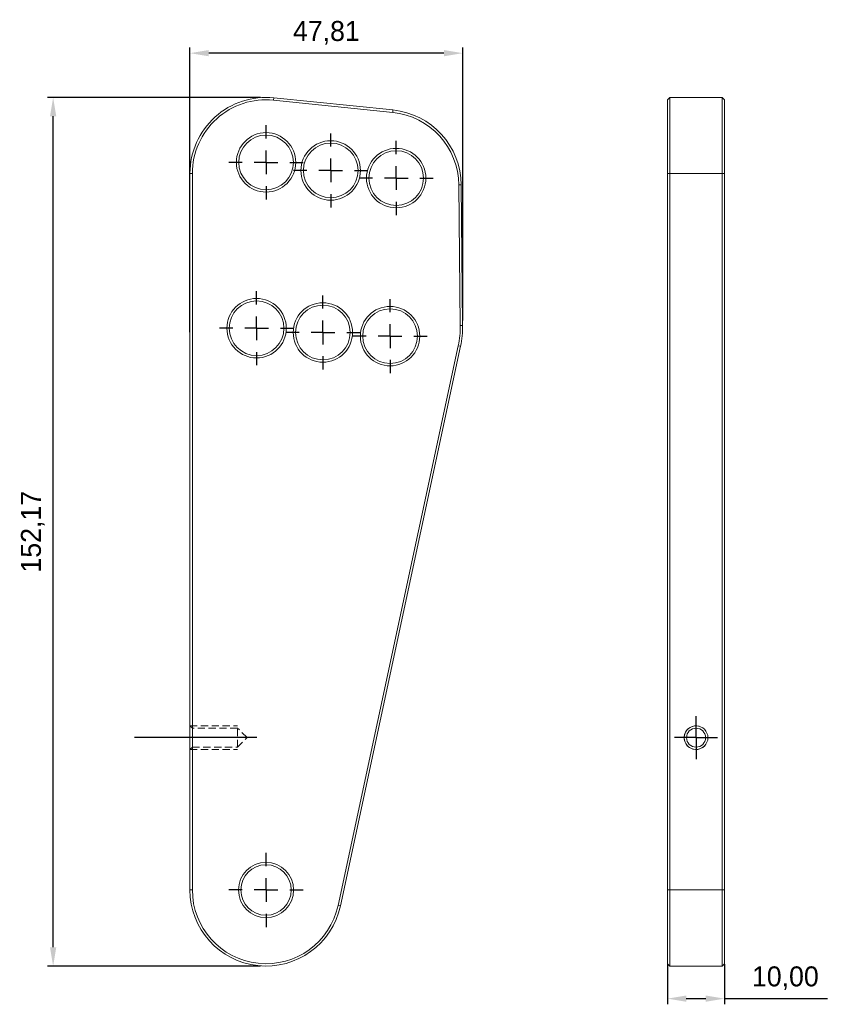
# Model space of a CAD drawing. Header units: millimetres. Extents: x 38 to 180, y 100 to 272.
import ezdxf

# ---------------------------------------------------------------- set-up
doc = ezdxf.new("R2010")
doc.units = ezdxf.units.MM
doc.header["$PDSIZE"] = -1
doc.linetypes.add('HIDDEN', pattern=[1.905, 1.27, -0.635])
doc.layers.add('FORMAT', color=7, linetype='Continuous')
doc.dimstyles.new('ISO-25', dxfattribs={"dimtxt": 2.5, "dimasz": 2.5, "dimexe": 1.25, "dimexo": 0.625, "dimtad": 1, "dimtxsty": 'Standard', "dimcen": 2.5, "dimadec": 0, "dimazin": 0, "dimtfac": 1, "dimtmove": 0, "dimatfit": 3, "dimfxl": 0, "dimarcsym": 0})

# ---------------------------------------------------------------- blocks, each defined once
blk = doc.blocks.new('SW_CENTERMARKSYMBOL_0')
at = {"layer": 'FORMAT', "color": 0}
for p, q in [((0, 4.17), (0, 6.5)), ((0, 0), (0, 2.08)), ((-4.17, 0), (-6.5, 0)), ((0, 0), (-2.08, 0)), ((0, 0), (0, -2.08)), ((0, 0), (2.08, 0)), ((4.17, 0), (6.5, 0)), ((0, -4.17), (0, -6.5))]:
    blk.add_line(p, q, dxfattribs=at)
blk = doc.blocks.new('SW_CENTERMARKSYMBOL_1')
at = {"layer": 'FORMAT', "color": 0}
for p, q in [((0, 2.08), (0, 3.75)), ((0, 0), (0, 2.08)), ((-2.08, 0), (-3.75, 0)), ((0, 0), (-2.08, 0)), ((0, 0), (0, -2.08)), ((0, 0), (2.08, 0)), ((2.08, 0), (3.75, 0)), ((0, -2.08), (0, -3.75))]:
    blk.add_line(p, q, dxfattribs=at)
blk = doc.blocks.new('*D8')
at = {"color": 0, "lineweight": -2}
for p, q in [((80.42, 258.72), (43.09, 258.72)), ((44.09, 109.85), (44.09, 255.42)), ((80.42, 106.55), (43.09, 106.55))]:
    blk.add_line(p, q, dxfattribs=at)
at = {"color": 0}
for points in [[(43.54, 255.42), (44.64, 255.42), (44.09, 258.72)], [(43.54, 109.85), (44.64, 109.85), (44.09, 106.55)]]:
    blk.add_solid(points, dxfattribs=at)
at = {"layer": 'Defpoints', "color": 0}
for p in [(44.09, 258.72), (81.42, 258.72), (81.42, 106.55)]:
    blk.add_point(p, dxfattribs=at)
at = {"color": 0, "insert": (40.52, 182.64), "char_height": 3.5, "attachment_point": 5, "rotation": 90}
blk.add_mtext('152,17', dxfattribs=at)
blk = doc.blocks.new('*D9')
at = {"color": 0, "lineweight": -2}
for p, q in [((68.08, 217.59), (68.08, 267.47)), ((115.89, 219.61), (115.89, 267.47)), ((112.59, 266.47), (71.38, 266.47))]:
    blk.add_line(p, q, dxfattribs=at)
at = {"color": 0}
for points in [[(71.38, 267.02), (71.38, 265.92), (68.08, 266.47)], [(112.59, 267.02), (112.59, 265.92), (115.89, 266.47)]]:
    blk.add_solid(points, dxfattribs=at)
at = {"layer": 'Defpoints', "color": 0}
for p in [(68.08, 266.47), (115.89, 218.61), (68.08, 216.59)]:
    blk.add_point(p, dxfattribs=at)
at = {"color": 0, "insert": (91.99, 270.03), "char_height": 3.5, "attachment_point": 5}
blk.add_mtext('47,81', dxfattribs=at)
blk = doc.blocks.new('*D10')
at = {"color": 0, "lineweight": -2}
for p, q in [((151.8, 106.91), (151.8, 99.85)), ((161.8, 106.91), (161.8, 99.85)), ((155.1, 100.85), (158.5, 100.85)), ((161.8, 100.85), (179.82, 100.85))]:
    blk.add_line(p, q, dxfattribs=at)
at = {"color": 0}
for points in [[(155.1, 101.4), (155.1, 100.3), (151.8, 100.85)], [(158.5, 101.4), (158.5, 100.3), (161.8, 100.85)]]:
    blk.add_solid(points, dxfattribs=at)
at = {"layer": 'Defpoints', "color": 0}
for p in [(151.8, 107.91), (161.8, 107.91), (161.8, 100.85)]:
    blk.add_point(p, dxfattribs=at)
at = {"color": 0, "insert": (172.46, 104.42), "char_height": 3.5, "attachment_point": 5}
blk.add_mtext('10,00', dxfattribs=at)

msp = doc.modelspace()

# ---------------------------------------------------------------- linework, layer by layer
at = {"color": 7, "linetype": 'Continuous', "lineweight": 15}
for p, q in [((152.218, 258.722), (151.801, 258.305)), ((161.385, 258.722), (152.218, 258.722)), ((152.218, 258.722), (152.218, 245.389)), ((161.801, 258.305), (161.385, 258.722)), ((161.385, 245.389), (161.385, 258.722)), ((82.733, 258.238), (82.775, 258.653)), ((103.628, 256.097), (82.733, 258.238)), ((82.775, 258.653), (103.67, 256.512)), ((151.801, 245.389), (151.801, 258.305)), ((161.801, 258.305), (161.801, 245.389)), ((103.628, 256.097), (103.67, 256.512)), ((68.083, 119.896), (68.083, 245.389)), ((68.083, 245.389), (68.5, 245.389)), ((68.5, 245.389), (68.5, 119.895)), ((151.801, 119.896), (151.801, 245.389)), ((151.801, 245.389), (152.218, 245.389)), ((152.218, 245.389), (152.218, 119.896)), ((152.218, 245.389), (161.385, 245.389)), ((161.385, 119.896), (161.385, 245.389)), ((161.385, 245.389), (161.801, 245.389)), ((161.801, 245.389), (161.801, 119.895)), ((115.227, 243.376), (115.644, 243.38)), ((115.471, 218.775), (115.227, 243.376)), ((115.644, 243.38), (115.887, 218.779)), ((115.471, 218.775), (115.887, 218.779)), ((94.045, 117.169), (115.109, 215.201)), ((115.516, 215.113), (94.452, 117.081)), ((115.516, 215.113), (115.109, 215.201)), ((68.083, 119.896), (68.5, 119.895)), ((151.801, 106.966), (151.801, 119.896)), ((151.801, 119.896), (152.218, 119.896)), ((152.218, 119.896), (152.218, 106.549)), ((161.385, 119.896), (152.218, 119.896)), ((161.385, 106.549), (161.385, 119.896)), ((161.385, 119.896), (161.801, 119.895)), ((161.801, 119.895), (161.801, 106.966)), ((94.452, 117.081), (94.045, 117.169)), ((151.801, 106.966), (152.218, 106.549)), ((161.385, 106.549), (161.801, 106.966)), ((152.218, 106.549), (161.385, 106.549))]:
    msp.add_line(p, q, dxfattribs=at)
at = {"color": 7, "linetype": 'HIDDEN', "lineweight": 0}
for p, q in [((82.775, 258.653), (82.733, 258.238)), ((103.67, 256.512), (103.628, 256.097)), ((68.5, 245.389), (68.083, 245.389)), ((115.644, 243.38), (115.227, 243.376)), ((115.887, 218.779), (115.471, 218.775)), ((115.109, 215.201), (115.516, 215.113)), ((68.5, 148.229), (68.083, 148.646)), ((68.083, 148.646), (76.417, 148.646)), ((76.416, 148.229), (68.5, 148.229)), ((76.416, 144.896), (76.416, 148.229)), ((78.083, 146.563), (76.416, 148.229)), ((68.083, 144.479), (68.5, 144.896)), ((68.5, 144.896), (76.416, 144.896)), ((76.416, 144.896), (78.083, 146.563)), ((68.083, 144.479), (76.417, 144.479)), ((68.5, 119.896), (68.083, 119.896)), ((94.045, 117.169), (94.452, 117.081))]:
    msp.add_line(p, q, dxfattribs=at)
at = {"color": 7, "linetype": 'Continuous', "lineweight": 15}
for centre, radius in [((81.416, 247.34), 5.208), ((81.416, 247.34), 4.792), ((92.747, 245.922), 5.208), ((92.747, 245.922), 4.792), ((104.236, 244.586), 5.208), ((104.236, 244.586), 4.792), ((79.765, 218.285), 5.208), ((79.765, 218.285), 4.792), ((91.382, 217.541), 5.208), ((91.382, 217.541), 4.792), ((103.158, 216.899), 5.208), ((103.158, 216.899), 4.792), ((156.801, 146.563), 2.083), ((156.801, 146.563), 1.667), ((81.416, 119.882), 4.833), ((81.416, 119.882), 4.417)]:
    msp.add_circle(centre, radius, dxfattribs=at)
for centre, radius, start, end in [((81.416, 245.389), 13.333, 84.14971, 180), ((81.416, 245.389), 12.917, 84.14971, 180), ((102.311, 243.248), 12.917, 0.56707, 84.14971), ((102.311, 243.248), 13.333, 0.56707, 84.14971), ((99.221, 218.614), 16.25, 347.87325, 0.56707), ((99.221, 218.614), 16.667, 347.87325, 0.56707), ((81.416, 119.882), 13.333, 179.94124, 347.87325), ((81.416, 119.882), 12.917, 179.94124, 347.87325)]:
    msp.add_arc(centre, radius, start, end, dxfattribs=at)
at = {"color": 7, "linetype": 'Continuous', "lineweight": 0}
msp.add_arc((156.801, 146.563), 2.083, 75, 345, dxfattribs=at)
at = {"layer": 'FORMAT'}
msp.add_line((79.808, 146.563), (58.328, 146.563), dxfattribs=at)

# ---------------------------------------------------------------- block references
for name, p in [('SW_CENTERMARKSYMBOL_0', (81.416, 247.34)), ('SW_CENTERMARKSYMBOL_0', (92.747, 245.922)), ('SW_CENTERMARKSYMBOL_0', (104.236, 244.586)), ('SW_CENTERMARKSYMBOL_0', (79.765, 218.285)), ('SW_CENTERMARKSYMBOL_0', (91.382, 217.541)), ('SW_CENTERMARKSYMBOL_0', (103.158, 216.899)), ('SW_CENTERMARKSYMBOL_1', (156.801, 146.563)), ('SW_CENTERMARKSYMBOL_0', (81.416, 119.882))]:
    msp.add_blockref(name, p, dxfattribs=at)

# ---------------------------------------------------------------- dimensions: what is measured, and where the dimension line sits
for base, p1, p2, picture, middle in [((68.083, 266.4683), (115.8881, 218.6145), (68.083, 216.5899), '*D9', (91.9856, 270.034)), ((161.801, 100.854), (151.801, 107.912), (161.801, 107.912), '*D10', (172.461, 104.42))]:
    dim = msp.add_linear_dim(base=base, p1=p1, p2=p2, dimstyle='ISO-25', override={"dimtxt": 3.5, "dimasz": 3.302, "dimexe": 1, "dimexo": 1, "dimgap": 1.524, "dimtoh": 1, "dimzin": 0, "dimadec": 2, "dimtzin": 0})
    dim.commit()
    dim.dimension.update_dxf_attribs({"geometry": picture, "text_midpoint": middle})
dim = msp.add_linear_dim(base=(44.087, 258.722), p1=(81.416, 106.549), p2=(81.416, 258.722), angle=90, dimstyle='ISO-25', override={"dimtxt": 3.5, "dimasz": 3.302, "dimexe": 1, "dimexo": 1, "dimgap": 1.524, "dimtoh": 1, "dimzin": 0, "dimadec": 2, "dimtzin": 0})
dim.commit()
dim.dimension.update_dxf_attribs({"geometry": '*D8', "text_midpoint": (40.521, 182.635)})

doc.saveas('drawing.dxf')
